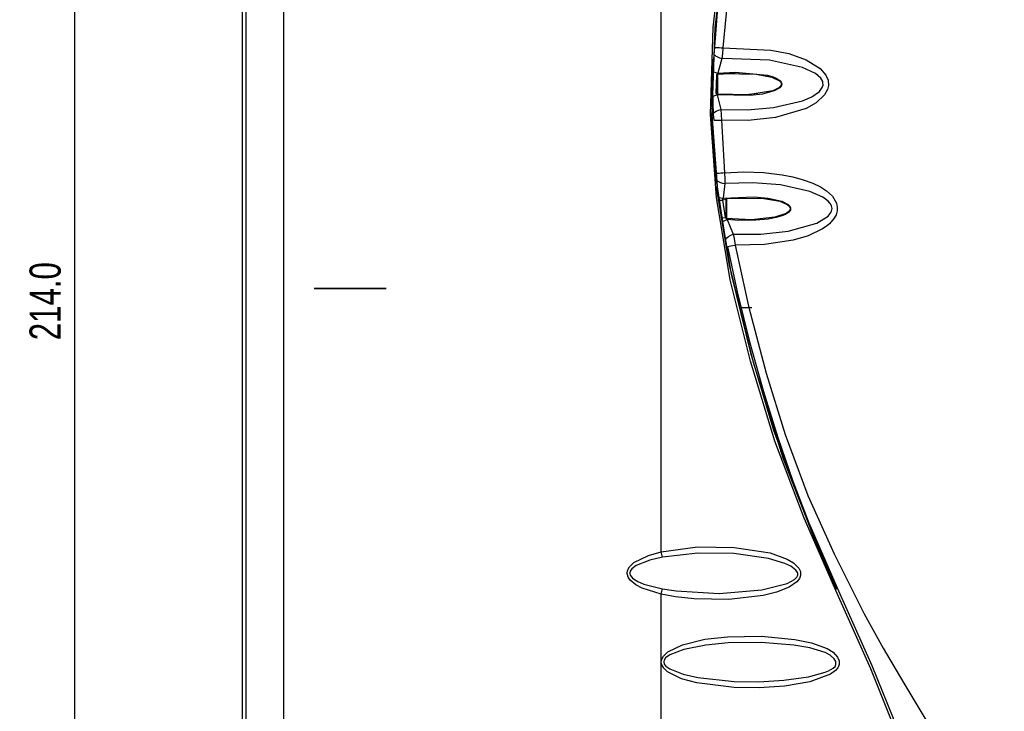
# Model space of a CAD drawing. Extents: x 462 to 898, y 200 to 700.
# Tile 9 of 13: x 462 to 572, y 511 to 589. Entities that reach past the tile are written whole.
import ezdxf

# ---------------------------------------------------------------- set-up
doc = ezdxf.new("R2010")
doc.units = 0
doc.header["$MEASUREMENT"] = 0
doc.header["$PDSIZE"] = -1
doc.layers.get('0').update_dxf_attribs({"linetype": 'CONTINUOUS'})
doc.layers.get('DEFPOINTS').update_dxf_attribs({"linetype": 'CONTINUOUS'})
doc.styles.add('SLDTEXTSTYLE0', font='txt', dxfattribs={"width": 0.75})
doc.dimstyles.new('SLDDIMSTYLE0', dxfattribs={"dimtxt": 3.5, "dimasz": 3, "dimexe": 1, "dimexo": 0.0625, "dimgap": 0.875, "dimtad": 2, "dimdec": 1, "dimzin": 4, "dimtxsty": 'STANDARD', "dimblk1": 'CLOSED', "dimblk2": 'CLOSED', "dimsah": 1, "dimcen": 0.09, "dimclrd": 7, "dimclre": 7, "dimclrt": 7, "dimazin": 3, "dimtfac": 1, "dimtdec": 4, "dimtofl": 0, "dimtmove": 0, "dimatfit": 3, "dimtolj": 1, "dimtzin": 12})

# ---------------------------------------------------------------- blocks, each defined once
blk = doc.blocks.new('_CLOSED')
at = {"color": 0, "linetype": 'BYBLOCK'}
for p, q in [((-1, 0.166667), (0, 0)), ((-1, 0.166667), (-1, -0.166667)), ((0, 0), (-1, -0.166667)), ((0, 0), (-1, 0))]:
    blk.add_line(p, q, dxfattribs=at)
blk = doc.blocks.new('*D1')
at = {"color": 7}
for p, q in [((490.71, 665.71), (466.76, 665.71)), ((467.76, 665.71), (467.76, 451.71)), ((501.71, 451.71), (466.76, 451.71))]:
    blk.add_line(p, q, dxfattribs=at)
at = {"layer": 'DEFPOINTS', "color": 7}
for p in [(491.71, 665.71), (502.71, 451.71)]:
    blk.add_point(p, dxfattribs=at)
at = {"xscale": 3, "yscale": 3}
for p, rotation in [((467.76, 665.71), 90.00000000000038), ((467.76, 451.71), 270.0000000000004)]:
    blk.add_blockref('_CLOSED', p, dxfattribs=dict(at, rotation=rotation))
at = {"color": 7, "insert": (466.26, 552.9), "char_height": 3.5, "attachment_point": 7, "rotation": 90, "style": 'SLDTEXTSTYLE0'}
blk.add_mtext('214.0', dxfattribs=at)

msp = doc.modelspace()

# ---------------------------------------------------------------- linework, layer by layer
at = {"color": 7, "linetype": 'CONTINUOUS'}
for p, q in [((486.66, 478.21), (486.66, 639.21)), ((533.71, 529.1), (533.71, 638.39)), ((487.06, 481.33), (487.06, 636.09)), ((539.53, 584.53), (539.4, 579.21)), ((540.53, 584.58), (540.07, 582.94)), ((539.91, 582.71), (539.87, 580.71)), ((540, 582.72), (539.91, 582.71)), ((540, 582.72), (540, 582.84)), ((540, 580.7), (540, 582.72)), ((542.01, 582.89), (540.04, 582.8)), ((540.04, 582.8), (540.04, 580.62)), ((540.04, 582.8), (540.04, 582.8)), ((539.87, 580.71), (540, 580.7)), ((540, 580.49), (540.4, 578.85)), ((540.04, 580.62), (540.04, 580.62)), ((540.48, 577.64), (540.84, 571.73)), ((540.86, 570.54), (540.66, 568.88)), ((542.94, 568.89), (541.04, 568.8)), ((541, 568.72), (540.6, 568.67)), ((540.6, 568.67), (540.89, 566.71)), ((541, 568.72), (541, 568.84)), ((541, 566.7), (541, 568.72)), ((541.01, 566.59), (541.01, 568.83)), ((541.04, 568.8), (541.04, 566.62)), ((540.89, 566.71), (541, 566.7)), ((540.89, 566.71), (541, 566.58)), ((541, 566.58), (541.01, 566.58)), ((541, 566.58), (541, 566.58)), ((541.01, 566.58), (541.13, 566.47)), ((541.13, 566.47), (541.8, 564.82)), ((494.71, 558.71), (502.81, 558.71)), ((494.71, 558.71), (494.71, 558.71)), ((502.81, 558.71), (494.71, 558.71)), ((502.81, 558.71), (502.81, 558.71)), ((543.88, 556.56), (542.58, 556.56)), ((533.85, 528.49), (533.71, 529.1)), ((533.71, 524.32), (533.85, 524.93)), ((533.71, 498.93), (533.71, 524.32))]:
    msp.add_line(p, q, dxfattribs=at)
at = {"color": 7, "linetype": 'CONTINUOUS', "flags": 128}
for points in [[(551.52, 638.41), (551.15, 634.57), (550.01, 630.94), (548.86, 627.34), (547.79, 623.74), (546.77, 620.09), (545.8, 616.38), (544.91, 612.75), (544.06, 609.01), (542.55, 601.32), (541.38, 593.57), (540.65, 585.79)], [(564.37, 488.83), (563.8, 495.1), (562.56, 501.29), (560.71, 507.32), (557.27, 515.92), (553.49, 524.39), (549.77, 532.89), (546.5, 541.55), (543.74, 550.53), (541.47, 559.68), (539.91, 568.95), (539.24, 578.29), (539.56, 588.07), (540.68, 597.81), (542.4, 607.46), (545.96, 622.16), (547.13, 625.8), (548.42, 629.41), (549.53, 633.06), (550.16, 636.79)], [(550.43, 636.77), (549.8, 633.03), (548.68, 629.37), (547.39, 625.74), (546.21, 622.09), (542.64, 607.41), (540.89, 597.78), (539.75, 588.06), (539.42, 578.29), (540.07, 569.27), (541.57, 560.32), (543.73, 551.48), (546.35, 542.79), (549.68, 533.83), (553.5, 525.05), (557.4, 516.29), (560.97, 507.41), (562.83, 501.36), (564.08, 495.14), (564.65, 488.84)], [(539.59, 578.23), (539.46, 582.55), (540.29, 593.23), (541.95, 603.91), (543.93, 613.22), (546.31, 622.43), (547.13, 625.31), (548, 628.17), (548.91, 631.02), (549.85, 633.87), (550.44, 636.79)], [(491.26, 636.09), (491.26, 627.04), (491.26, 579.04), (491.26, 528.71), (491.26, 507.44), (491.26, 481.33)], [(540.65, 585.79), (546.05, 585.55), (548.06, 585.14), (550, 584.45), (551.56, 583.48), (552.22, 582.71), (552.46, 582.15), (552.5, 581.54), (552.41, 581.12), (552.07, 580.49), (551.12, 579.6), (549.99, 578.97), (546.54, 577.95), (543.47, 577.62), (540.48, 577.64)], [(540.65, 585.79), (540.61, 585.17), (540.53, 584.58)], [(539.68, 585.03), (539.83, 584.9), (540.03, 584.77), (540.28, 584.67), (540.53, 584.58)], [(540.4, 578.85), (543.42, 578.81), (546.34, 579.08), (549.59, 579.85), (550.64, 580.29), (551.51, 580.9), (551.82, 581.32), (551.9, 581.6), (551.89, 581.9), (551.86, 582), (551.65, 582.37), (551.04, 582.89), (549.6, 583.57), (545.88, 584.41), (540.64, 584.59), (540.53, 584.58)], [(539.5, 583.16), (539.55, 583.13), (539.8, 583.02), (540.07, 582.94)], [(540.07, 582.94), (539.97, 582.83), (539.91, 582.71)], [(540, 582.84), (540.71, 582.91), (544.37, 582.85), (546.16, 582.49), (546.99, 582.09), (547.11, 581.97), (547.2, 581.83), (547.22, 581.71), (547.2, 581.6), (547.13, 581.47), (546.95, 581.3), (546.27, 580.97), (543.45, 580.49), (540, 580.58)], [(540.07, 582.94), (542.04, 583.06), (545.67, 582.71), (546.3, 582.53), (546.71, 582.35), (547.1, 582.07), (547.19, 581.94), (547.19, 581.94)], [(547.18, 581.46), (547.18, 581.46), (547.03, 581.29), (546.41, 580.94), (545.08, 580.58), (543.71, 580.42), (540, 580.49)], [(547.19, 581.94), (547.19, 581.94), (547.2, 581.93), (547.24, 581.81), (547.26, 581.71), (547.24, 581.6), (547.18, 581.46), (547.18, 581.46)], [(539.43, 580.29), (539.49, 580.32), (539.74, 580.42), (540, 580.49)], [(539.87, 580.71), (539.92, 580.6), (540, 580.49)], [(540, 580.58), (540, 580.65), (540, 580.7)], [(540.04, 580.62), (540.61, 580.56), (542.9, 580.51), (544.56, 580.68)], [(539.4, 579.01), (539.37, 577.98), (539.81, 571.64)], [(539.55, 578.43), (539.69, 578.56), (539.9, 578.67), (540.15, 578.77), (540.4, 578.85)], [(540.4, 578.85), (540.46, 578.26), (540.48, 577.64)], [(539.66, 577.62), (539.63, 578.03), (539.55, 578.43)], [(553.46, 524.84), (551.52, 529.15), (547.41, 539.63), (544.08, 550.4), (541.4, 561.38), (539.82, 571.62)], [(540.84, 571.73), (542.99, 571.84), (545.21, 571.76), (547.32, 571.51), (548.5, 571.28), (549.66, 570.96), (550.74, 570.57), (551.6, 570.16), (552.3, 569.7), (552.95, 569.09), (553.41, 568.32), (553.5, 567.88), (553.49, 567.44), (553.37, 567.02), (553.16, 566.62), (552.62, 566), (552.26, 565.7), (551.85, 565.42), (550.24, 564.66), (548.54, 564.16), (545.31, 563.67), (542.02, 563.61)], [(540.84, 571.73), (540.88, 571.06), (540.86, 570.54)], [(539.91, 570.2), (539.95, 569.65), (541.34, 561.36), (543.47, 552.58)], [(540, 570.84), (540.15, 570.74), (540.36, 570.65), (540.61, 570.58), (540.86, 570.54)], [(541.8, 564.82), (544.92, 564.83), (548, 565.18), (551.2, 566.08), (552.49, 566.87), (552.72, 567.14), (552.87, 567.42), (552.91, 567.72), (552.86, 568.02), (552.7, 568.3), (552.48, 568.56), (551.88, 568.99), (550.42, 569.63), (547.12, 570.37), (544.01, 570.62), (540.86, 570.54)], [(540.23, 568.97), (540.4, 568.92), (540.66, 568.88)], [(540.66, 568.88), (540.61, 568.78), (540.6, 568.72), (540.6, 568.67)], [(540.66, 568.88), (544.13, 569.04), (545.73, 568.9), (547.28, 568.53), (548, 568.16), (548.17, 567.97), (548.24, 567.84), (548.26, 567.73), (548.25, 567.62), (548.24, 567.58), (548.18, 567.45), (548.06, 567.31), (547.68, 567.06), (547.27, 566.88), (546.65, 566.7), (545.72, 566.53), (544.35, 566.39), (542.39, 566.38), (541.13, 566.47)], [(541, 568.84), (541.57, 568.9), (545.23, 568.86), (547.03, 568.53), (547.87, 568.17), (548.07, 568.01), (548.17, 567.88), (548.21, 567.76), (548.21, 567.64), (548.17, 567.54), (548.06, 567.39), (547.75, 567.17), (546.47, 566.75), (543.85, 566.46), (541.01, 566.58)], [(540.12, 568.6), (540.13, 568.6), (540.36, 568.64), (540.6, 568.67)], [(540.45, 566.64), (540.65, 566.67), (540.89, 566.71)], [(541, 566.58), (541, 566.65), (541, 566.7)], [(540.53, 566.17), (540.61, 566.23), (540.86, 566.37), (541.13, 566.47)], [(540.96, 564.27), (541.09, 564.42), (541.29, 564.57), (541.54, 564.71), (541.8, 564.82)], [(541.8, 564.82), (541.92, 564.36), (542.02, 563.61)], [(541.21, 563.45), (541.35, 563.48), (541.55, 563.52), (541.78, 563.57), (542.02, 563.61)], [(553.46, 524.84), (552.34, 527.42), (550.44, 532.02), (548.56, 536.99), (546.87, 541.91), (545.21, 547.22), (543.72, 552.58), (542.28, 558.36), (541.21, 563.45)], [(542.02, 563.61), (543.53, 556.72), (545.52, 549.18), (547.64, 542.3), (550.18, 535.44), (553.15, 528.87), (556.54, 522.13), (558.65, 518.26), (560.97, 514.33), (563.46, 510.18), (565.66, 506.31), (567.74, 502.15), (569.28, 498.39), (570.5, 494.45), (571.4, 490.37), (572.12, 484.6), (572.28, 479)], [(533.71, 524.32), (531.56, 525), (530.85, 525.38), (530.23, 525.9), (529.99, 526.24), (529.88, 526.65), (529.93, 527.01), (530.13, 527.4), (530.63, 527.89), (532.27, 528.7), (533.71, 529.1), (533.71, 529.1)], [(533.71, 529.1), (533.71, 529.1), (537.8, 529.65), (541.93, 529.6), (545.96, 528.97), (547.87, 528.27), (548.58, 527.84), (549.18, 527.25), (549.36, 526.87), (549.38, 526.53), (549.37, 526.44), (549.24, 526.09), (548.94, 525.71), (548.11, 525.12), (546.68, 524.54), (545.16, 524.18), (541.31, 523.74), (537.43, 523.8), (535.3, 524.03), (533.71, 524.32)], [(533.85, 528.49), (532.45, 528.17), (530.88, 527.55), (530.4, 527.2), (530.22, 526.92), (530.17, 526.74), (530.17, 526.67), (530.23, 526.47), (530.28, 526.38), (530.5, 526.13), (531.09, 525.76), (531.77, 525.47), (533.85, 524.93)], [(533.85, 524.93), (535.4, 524.69), (540.22, 524.41), (545.03, 524.8), (547.88, 525.53), (548.68, 525.97), (548.95, 526.24), (549.04, 526.41), (549.06, 526.48), (549.05, 526.67), (549.02, 526.78), (548.86, 527.05), (548.3, 527.48), (547.62, 527.8), (545.78, 528.36), (541.86, 528.89), (537.84, 528.94), (533.85, 528.49)], [(544.72, 513.78), (541.9, 513.82), (537.71, 514.34), (536.01, 514.81), (534.43, 515.6), (533.99, 516.02), (533.79, 516.37), (533.72, 516.68), (533.77, 517), (533.96, 517.36), (534.44, 517.83), (536.09, 518.63), (538.6, 519.25), (541.18, 519.54), (544.97, 519.61), (548.73, 519.24), (550.6, 518.85), (552.38, 518.2), (553.03, 517.81), (553.53, 517.25), (553.7, 516.83), (553.71, 516.43), (553.56, 516.05), (553.32, 515.75), (552.75, 515.34), (550.41, 514.46), (547.58, 513.97), (544.72, 513.78)], [(544.69, 514.48), (547.49, 514.64), (550.26, 515.04), (552.13, 515.55), (552.53, 515.71), (553.05, 516), (553.25, 516.21), (553.34, 516.4), (553.35, 516.47), (553.35, 516.68), (553.33, 516.75), (553.17, 517.05), (552.72, 517.45), (552.13, 517.76), (550.4, 518.28), (548.61, 518.58), (544.93, 518.9), (541.23, 518.85), (538.72, 518.61), (536.26, 518.12), (534.68, 517.51), (534.21, 517.17), (534.03, 516.92), (533.99, 516.75), (533.99, 516.69), (534.03, 516.51), (534.05, 516.47), (534.24, 516.22), (534.67, 515.92), (536.19, 515.32), (537.84, 514.95), (541.93, 514.52), (544.69, 514.48)]]:
    msp.add_lwpolyline(points, dxfattribs=at)
at = {"color": 7, "linetype": 'CONTINUOUS'}
for centre, radius, start, end in [((554.17, 808.91), 223.53, 266.3199, 266.5312), ((553.89, 3.59), 574.2, 91.33814, 91.42032), ((554.48, 430.7), 141.69, 95.5279, 95.8617)]:
    msp.add_arc(centre, radius, start, end, dxfattribs=at)

# ---------------------------------------------------------------- dimensions: what is measured, and where the dimension line sits
at = {"color": 7}
dim = msp.add_linear_dim(base=(467.76, 451.71), p1=(491.71, 665.71), p2=(502.71, 451.71), angle=270, dimstyle='SLDDIMSTYLE0', dxfattribs=at)
dim.commit()
dim.dimension.update_dxf_attribs({"geometry": '*D1', "text_midpoint": (467.76, 558.71), "dimtype": 160})

doc.saveas('drawing.dxf')
